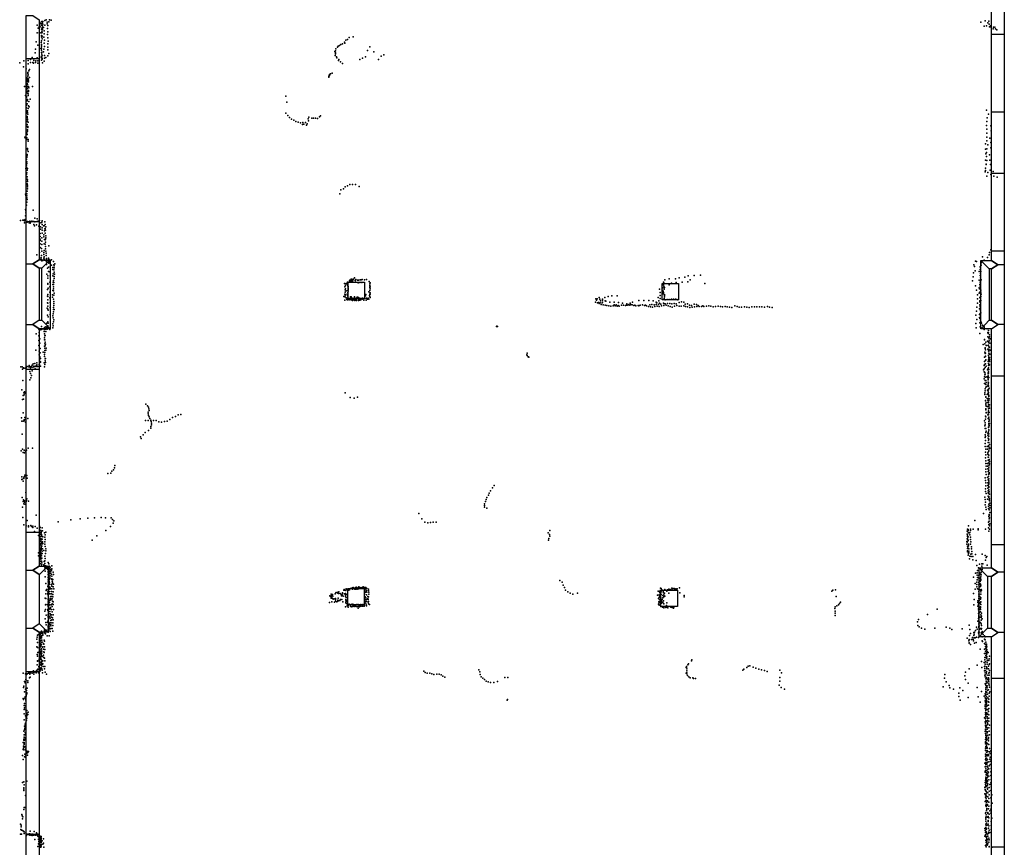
# Model space of a CAD drawing. Extents: x 11924 to 25786, y -28778 to 15966.
# Tile 4 of 9: x 11928 to 25786, y -18601 to -6946. Entities that reach past the tile are written whole.
import ezdxf

# ---------------------------------------------------------------- set-up
doc = ezdxf.new("R2010")
doc.units = 0
for name, color, linetype in [('P', 9, 'continuous'), ('ROOMS', 1, 'continuous'), ('WALLS', 3, 'continuous'), ('WINDOWS', 6, 'continuous')]:
    doc.layers.add(name, color=color, linetype=linetype)

msp = doc.modelspace()

# ---------------------------------------------------------------- linework, layer by layer
at = {"layer": 'P'}
for p in [(12176, -7024), (12186, -7067), (12202, -7048), (12211, -6982), (12215, -7048), (12225, -6998), (12231, -7023), (12233, -6999), (12238, -6972), (12245, -7002), (12245, -7057), (12246, -6998), (12249, -6973), (12249, -6980), (12251, -7033), (12253, -6971), (12256, -7011), (12264, -7054), (12281, -7023), (12284, -6957), (12302, -6947), (12316, -6980), (12317, -7004), (12322, -7028), (12339, -6976), (12347, -6946), (12369, -6953), (25454, -6981), (25504, -7035), (25518, -6960), (25535, -7031), (25553, -6990), (25569, -6966), (25574, -7007), (25579, -7047), (25588, -7048), (25591, -7031), (25635, -7051), (25651, -7051), (12176, -7132), (12204, -7129), (12225, -7129), (12234, -7167), (12236, -7078), (12237, -7186), (12238, -7191), (12239, -7133), (12240, -7108), (12243, -7179), (12245, -7122), (12246, -7071), (12248, -7084), (12269, -7190), (12271, -7102), (12272, -7147), (12318, -7069), (12318, -7156), (12323, -7116), (12324, -7203), (16565, -7196), (16622, -7188), (25628, -7074), (25664, -7075), (25680, -7090), (12158, -7256), (12184, -7306), (12230, -7265), (12233, -7305), (12234, -7242), (12234, -7327), (12236, -7245), (12237, -7294), (12244, -7218), (12271, -7275), (12275, -7235), (12276, -7322), (12323, -7287), (12325, -7331), (12330, -7250), (16402, -7332), (16411, -7319), (16430, -7308), (16446, -7296), (16469, -7285), (16499, -7261), (16502, -7275), (16520, -7235), (16541, -7223), (16856, -7327), (12103, -7479), (12146, -7412), (12150, -7359), (12172, -7482), (12224, -7353), (12232, -7474), (12235, -7459), (12236, -7376), (12237, -7352), (12237, -7410), (12240, -7432), (12241, -7402), (12244, -7454), (12262, -7398), (12269, -7359), (12279, -7450), (12296, -7479), (12323, -7372), (12323, -7455), (12338, -7423), (16365, -7396), (16367, -7452), (16372, -7383), (16374, -7411), (16374, -7426), (16378, -7356), (16385, -7469), (16795, -7470), (16821, -7378), (16914, -7398), (17015, -7461), (17055, -7440), (11928, -7552), (11980, -7608), (11986, -7527), (12046, -7520), (12046, -7570), (12078, -7551), (12081, -7508), (12114, -7550), (12122, -7557), (12127, -7495), (12127, -7521), (12150, -7547), (12156, -7526), (12182, -7526), (12185, -7556), (12199, -7497), (12235, -7516), (12236, -7484), (12243, -7503), (12245, -7486), (12247, -7554), (12271, -7528), (12275, -7490), (16390, -7485), (16415, -7519), (16419, -7505), (16444, -7540), (16473, -7561), (16714, -7507), (16754, -7487), (16979, -7507), (12021, -7636), (12041, -7706), (12041, -7740), (12044, -7689), (12049, -7723), (12055, -7665), (12067, -7649), (16278, -7742), (16279, -7757), (16288, -7716), (16288, -7730), (16304, -7707), (16327, -7700), (11997, -7885), (12025, -7865), (12026, -7767), (12028, -7881), (12031, -7842), (12034, -7786), (12035, -7812), (12035, -7893), (12036, -7768), (12040, -7861), (12048, -7781), (12050, -7798), (12051, -7885), (12054, -7821), (12065, -7761), (12108, -7889), (12011, -8012), (12025, -8030), (12029, -7976), (12030, -7926), (12031, -7916), (12033, -7952), (12036, -7979), (12046, -8015), (12049, -7991), (12051, -7941), (12053, -7959), (12058, -7906), (15676, -8021), (12023, -8152), (12026, -8039), (12030, -8132), (12031, -8068), (12031, -8091), (12035, -8130), (12039, -8069), (12052, -8159), (12055, -8099), (12059, -8173), (12077, -8067), (15686, -8107), (12018, -8218), (12018, -8266), (12024, -8247), (12025, -8186), (12034, -8311), (12040, -8230), (12040, -8254), (12043, -8276), (12048, -8197), (15676, -8262), (15701, -8296), (16148, -8313), (16163, -8302), (25535, -8219), (25564, -8276), (12031, -8422), (12032, -8448), (12033, -8324), (12033, -8378), (12037, -8347), (12038, -8358), (12041, -8451), (12045, -8391), (15726, -8325), (15754, -8349), (15785, -8359), (15813, -8381), (15845, -8390), (15878, -8397), (15906, -8424), (15914, -8394), (15925, -8416), (15950, -8392), (15963, -8430), (15976, -8414), (15990, -8341), (15992, -8372), (15993, -8369), (15998, -8319), (16038, -8335), (16064, -8334), (16091, -8335), (16118, -8339), (25533, -8434), (25540, -8381), (25544, -8328), (25595, -8439), (12029, -8540), (12035, -8564), (12037, -8515), (12040, -8497), (12041, -8466), (25541, -8489), (25541, -8544), (25602, -8511), (12001, -8602), (12007, -8611), (12027, -8631), (12030, -8612), (12048, -8658), (12049, -8634), (25521, -8695), (25539, -8599), (25541, -8654), (25552, -8710), (25584, -8613), (25595, -8676), (12031, -8846), (12031, -8864), (12037, -8762), (12037, -8780), (12046, -8804), (25521, -8770), (25528, -8837), (25537, -8818), (25541, -8764), (25579, -8848), (25597, -8752), (12025, -8913), (12026, -8993), (12028, -8969), (12029, -8886), (12030, -8946), (25519, -8924), (25530, -8986), (25532, -8982), (25536, -8872), (25538, -8928), (25581, -8923), (25590, -8987), (12013, -9041), (12022, -9021), (12026, -9127), (12027, -9102), (12035, -9067), (12037, -9040), (25516, -9089), (25520, -9035), (25520, -9071), (25554, -9100), (25587, -9064), (25595, -9126), (25628, -9085), (12031, -9190), (12032, -9161), (12033, -9259), (12037, -9227), (12038, -9275), (12039, -9199), (16574, -9267), (16613, -9266), (16656, -9269), (25538, -9148), (25637, -9148), (25686, -9163), (12010, -9401), (12014, -9423), (12028, -9400), (12034, -9361), (12038, -9329), (12040, -9298), (16432, -9397), (16448, -9343), (16483, -9330), (16509, -9300), (16541, -9285), (16708, -9294), (12023, -9558), (12029, -9427), (12029, -9456), (12029, -9514), (12033, -9477), (12008, -9621), (12015, -9637), (12016, -9668), (12118, -9630), (11938, -9773), (11971, -9767), (11985, -9771), (11996, -9780), (11998, -9807), (12004, -9762), (12012, -9708), (12013, -9778), (12015, -9807), (12033, -9797), (12039, -9789), (12060, -9806), (12069, -9785), (12074, -9810), (12078, -9797), (12100, -9784), (12112, -9789), (12128, -9789), (12129, -9830), (12141, -9741), (12141, -9791), (12165, -9835), (12173, -9787), (12175, -9752), (12187, -9784), (12201, -9788), (12207, -9775), (12224, -9805), (12241, -9799), (12243, -9779), (12245, -9828), (12281, -9793), (12288, -9828), (12138, -9850), (12199, -9856), (12217, -9958), (12219, -9863), (12222, -9898), (12242, -9877), (12245, -9912), (12246, -9953), (12261, -9847), (12266, -9975), (12272, -9848), (12276, -9919), (12284, -9890), (12285, -9885), (12285, -9953), (12290, -9908), (12296, -9862), (12214, -10056), (12216, -10102), (12217, -10001), (12217, -10035), (12238, -10020), (12239, -10065), (12239, -10112), (12268, -10006), (12272, -10101), (12276, -10040), (12286, -10109), (12287, -10047), (12290, -10079), (12291, -10039), (12294, -10018), (12298, -9988), (12209, -10224), (12216, -10153), (12237, -10167), (12241, -10205), (12266, -10254), (12267, -10224), (12274, -10195), (12291, -10142), (12292, -10173), (12295, -10204), (12299, -10235), (12336, -10131), (25578, -10225), (25597, -10189), (12167, -10259), (12205, -10289), (12213, -10319), (12228, -10325), (12230, -10298), (12237, -10266), (12239, -10341), (12256, -10337), (12268, -10303), (12271, -10287), (12274, -10318), (12275, -10331), (12298, -10336), (12299, -10266), (12303, -10355), (12304, -10310), (12308, -10333), (12323, -10336), (12332, -10364), (12333, -10304), (12337, -10377), (12340, -10318), (12343, -10354), (12377, -10328), (12402, -10350), (12421, -10384), (25378, -10348), (25392, -10351), (25461, -10372), (25479, -10286), (25502, -10333), (25503, -10338), (25548, -10293), (25571, -10256), (12304, -10394), (12312, -10531), (12321, -10446), (12332, -10430), (12332, -10494), (12354, -10499), (12357, -10425), (12375, -10401), (12394, -10465), (12395, -10436), (12397, -10525), (12408, -10471), (12409, -10397), (12411, -10503), (12412, -10412), (12412, -10442), (25353, -10512), (25358, -10399), (25368, -10424), (25374, -10483), (25433, -10492), (25446, -10425), (25448, -10464), (25449, -10434), (25452, -10522), (25453, -10492), (25458, -10403), (12322, -10552), (12323, -10669), (12324, -10662), (12326, -10588), (12352, -10644), (12358, -10552), (12395, -10555), (12397, -10644), (12406, -10619), (12408, -10649), (12411, -10591), (12413, -10561), (12416, -10532), (16501, -10659), (16521, -10660), (16542, -10652), (16543, -10642), (16563, -10642), (16568, -10624), (16574, -10613), (16590, -10640), (16593, -10617), (16595, -10602), (16603, -10598), (16614, -10634), (16618, -10613), (16625, -10602), (16642, -10582), (16651, -10617), (16652, -10643), (16659, -10607), (16681, -10616), (16690, -10651), (16695, -10615), (16714, -10645), (16719, -10608), (16736, -10610), (16745, -10647), (16749, -10607), (16780, -10608), (16810, -10605), (16846, -10635), (16858, -10665), (16859, -10653), (20989, -10642), (20994, -10651), (21006, -10608), (21069, -10596), (21100, -10656), (21159, -10597), (21168, -10647), (21211, -10580), (21251, -10644), (21290, -10574), (21332, -10638), (21334, -10552), (21363, -10610), (21420, -10549), (21509, -10545), (21569, -10661), (25336, -10622), (25349, -10568), (25433, -10616), (25445, -10549), (25445, -10670), (25447, -10641), (25450, -10552), (25451, -10581), (25460, -10609), (12321, -10748), (12327, -10727), (12354, -10709), (12354, -10784), (12393, -10673), (12395, -10762), (12402, -10677), (12404, -10708), (12404, -10736), (12404, -10766), (12414, -10797), (16505, -10709), (16509, -10781), (16510, -10749), (16513, -10688), (16513, -10735), (16514, -10686), (16524, -10764), (16539, -10671), (16544, -10759), (16545, -10696), (16547, -10786), (16548, -10681), (16549, -10703), (16549, -10752), (16550, -10736), (16551, -10771), (16552, -10720), (16842, -10779), (16857, -10687), (16857, -10710), (16857, -10718), (16858, -10758), (16859, -10707), (16862, -10736), (16862, -10793), (20933, -10743), (20942, -10790), (20973, -10679), (20974, -10761), (20980, -10671), (20980, -10721), (20984, -10782), (20986, -10771), (20986, -10809), (20990, -10790), (20991, -10676), (20992, -10699), (20999, -10741), (21001, -10717), (21067, -10682), (25381, -10694), (25395, -10757), (25431, -10799), (25434, -10724), (25437, -10737), (25440, -10784), (25442, -10674), (25446, -10699), (25448, -10728), (25454, -10757), (25457, -10785), (12318, -10839), (12319, -10933), (12323, -10846), (12324, -10814), (12324, -10939), (12325, -10891), (12352, -10864), (12355, -10931), (12391, -10820), (12392, -10852), (12402, -10883), (12407, -10913), (12408, -10942), (12410, -10825), (16488, -10844), (16503, -10810), (16503, -10898), (16506, -10849), (16507, -10814), (16508, -10836), (16521, -10861), (16531, -10888), (16534, -10866), (16538, -10810), (16538, -10815), (16540, -10891), (16542, -10829), (16545, -10838), (16545, -10870), (16556, -10880), (16564, -10892), (16572, -10874), (16573, -10885), (16584, -10847), (16591, -10847), (16593, -10891), (16595, -10878), (16606, -10890), (16607, -10867), (16609, -10888), (16614, -10901), (16626, -10890), (16634, -10883), (16636, -10868), (16636, -10892), (16639, -10850), (16641, -10883), (16644, -10873), (16644, -10900), (16650, -10887), (16658, -10893), (16665, -10868), (16669, -10895), (16669, -10899), (16673, -10882), (16675, -10873), (16680, -10854), (16687, -10855), (16698, -10899), (16699, -10892), (16701, -10861), (16702, -10885), (16703, -10876), (16716, -10895), (16717, -10878), (16729, -10889), (16739, -10875), (16741, -10877), (16755, -10866), (16757, -10881), (16758, -10873), (16771, -10895), (16783, -10870), (16785, -10871), (16795, -10837), (16799, -10818), (16803, -10898), (16807, -10869), (16824, -10884), (16831, -10869), (16843, -10883), (16850, -10832), (16855, -10846), (16856, -10813), (16859, -10811), (16862, -10860), (20032, -10922), (20036, -10876), (20046, -10896), (20057, -10877), (20058, -10932), (20076, -10930), (20085, -10858), (20085, -10944), (20091, -10880), (20097, -10935), (20101, -10907), (20126, -10933), (20131, -10922), (20132, -10881), (20132, -10895), (20165, -10857), (20169, -10904), (20178, -10911), (20209, -10843), (20232, -10924), (20264, -10833), (20295, -10924), (20337, -10834), (20357, -10928), (20414, -10939), (20473, -10946), (20518, -10938), (20554, -10922), (20644, -10901), (20713, -10899), (20781, -10900), (20842, -10905), (20886, -10924), (20894, -10934), (20916, -10858), (20922, -10906), (20934, -10938), (20941, -10873), (20943, -10831), (20988, -10937), (20995, -10945), (21000, -10873), (21002, -10818), (21003, -10850), (21004, -10828), (21012, -10890), (21014, -10947), (21042, -10887), (21046, -10945), (21071, -10886), (21077, -10945), (21100, -10884), (21130, -10883), (21141, -10943), (21157, -10884), (21177, -10886), (21192, -10892), (21208, -10930), (21244, -10919), (21274, -10924), (25408, -10879), (25409, -10937), (25410, -10820), (25439, -10918), (25440, -10903), (25441, -10857), (25451, -10847), (25451, -10873), (25451, -10931), (25454, -10902), (25457, -10843), (25459, -10813), (12317, -11010), (12323, -10980), (12323, -11023), (12330, -11037), (12358, -11001), (12402, -11058), (12405, -11000), (12406, -11029), (12407, -10971), (12412, -11028), (20112, -10955), (20138, -10960), (20166, -10967), (20193, -10971), (20221, -10976), (20250, -10980), (20279, -10976), (20293, -10962), (20308, -10974), (20322, -10963), (20337, -10980), (20349, -10970), (20365, -10980), (20398, -10966), (20427, -10966), (20454, -10973), (20468, -10965), (20485, -10967), (20499, -10957), (20516, -10964), (20528, -10958), (20546, -10961), (20571, -10973), (20586, -10966), (20601, -10974), (20631, -10973), (20643, -10975), (20663, -10965), (20693, -10963), (20721, -10971), (20735, -10965), (20750, -10977), (20777, -10983), (20796, -10963), (20805, -10990), (20827, -10959), (20835, -10993), (20858, -10960), (20868, -10984), (20888, -10957), (20899, -10980), (20920, -10955), (20929, -10983), (20951, -10954), (20962, -10974), (20994, -10971), (21027, -10966), (21054, -10976), (21082, -10984), (21106, -10949), (21109, -10993), (21144, -10982), (21169, -10949), (21179, -10973), (21208, -10979), (21239, -10980), (21273, -10974), (21294, -10953), (21299, -10987), (21328, -10948), (21329, -10991), (21353, -10965), (21359, -10997), (21383, -10970), (21391, -10995), (21422, -10952), (21427, -10988), (21453, -10959), (21460, -10984), (21479, -10971), (21492, -10984), (21524, -10984), (21543, -10976), (21556, -10986), (21592, -10980), (21627, -10976), (21656, -10981), (21687, -10989), (21722, -10983), (21757, -10979), (21789, -10984), (21819, -10990), (21856, -10983), (21886, -10992), (21917, -10995), (21951, -10997), (21995, -10978), (22025, -10986), (22056, -10994), (22089, -10995), (22128, -10988), (22160, -10994), (22193, -11000), (22232, -10992), (22268, -10991), (22304, -10989), (22339, -10991), (22374, -10992), (22410, -10994), (22451, -10985), (22483, -10995), (22517, -10998), (25396, -11051), (25401, -10994), (25438, -11020), (25440, -10962), (25444, -11082), (25445, -10960), (25446, -10989), (25448, -10974), (25449, -11034), (25449, -11047), (25451, -11017), (25455, -11075), (12308, -11221), (12320, -11108), (12324, -11201), (12329, -11132), (12331, -11218), (12356, -11096), (12395, -11115), (12398, -11087), (12399, -11145), (12404, -11200), (12406, -11203), (12409, -11174), (25387, -11108), (25397, -11170), (25435, -11099), (25435, -11138), (25441, -11156), (25441, -11216), (25448, -11104), (25449, -11133), (25450, -11161), (25452, -11189), (25459, -11207), (25466, -11218), (12196, -11302), (12204, -11349), (12211, -11313), (12215, -11313), (12233, -11307), (12236, -11266), (12251, -11298), (12272, -11310), (12273, -11305), (12274, -11339), (12277, -11310), (12279, -11280), (12294, -11270), (12294, -11306), (12298, -11336), (12306, -11287), (12313, -11303), (12321, -11269), (12323, -11255), (12329, -11285), (12350, -11311), (12395, -11231), (12395, -11286), (12398, -11258), (18640, -11266), (18643, -11262), (18650, -11268), (18652, -11266), (25386, -11226), (25390, -11287), (25447, -11272), (25479, -11246), (25500, -11272), (25501, -11283), (25504, -11311), (25543, -11298), (25556, -11352), (25562, -11325), (25565, -11354), (12162, -11371), (12196, -11400), (12196, -11466), (12210, -11501), (12211, -11439), (12277, -11368), (12278, -11456), (12279, -11427), (12283, -11398), (12283, -11453), (12285, -11486), (12286, -11394), (25443, -11367), (25506, -11455), (25508, -11452), (25528, -11487), (25547, -11472), (25554, -11411), (25558, -11364), (25564, -11488), (25568, -11428), (25570, -11499), (25572, -11441), (25572, -11470), (25576, -11382), (25576, -11411), (25593, -11442), (12155, -11602), (12198, -11532), (12203, -11612), (12215, -11578), (12215, -11639), (12260, -11628), (12279, -11544), (12281, -11632), (12282, -11603), (12283, -11512), (12283, -11574), (12288, -11541), (12290, -11516), (12298, -11600), (12300, -11571), (19072, -11640), (25487, -11518), (25510, -11513), (25513, -11627), (25516, -11577), (25518, -11567), (25520, -11596), (25521, -11640), (25530, -11536), (25541, -11533), (25554, -11588), (25562, -11610), (25564, -11529), (25567, -11615), (25568, -11551), (25570, -11586), (25572, -11557), (25578, -11557), (25583, -11502), (25587, -11600), (12171, -11777), (12203, -11667), (12208, -11743), (12213, -11693), (12219, -11769), (12221, -11716), (12223, -11766), (12271, -11779), (12278, -11690), (12279, -11661), (12287, -11720), (12287, -11748), (12290, -11716), (12290, -11774), (19067, -11664), (19068, -11673), (19083, -11694), (19085, -11695), (19090, -11695), (19093, -11697), (25507, -11758), (25509, -11697), (25515, -11649), (25519, -11684), (25520, -11744), (25523, -11691), (25528, -11738), (25558, -11761), (25563, -11672), (25563, -11735), (25565, -11673), (25567, -11642), (25568, -11644), (25568, -11699), (25570, -11714), (25573, -11728), (25575, -11702), (25576, -11731), (25576, -11760), (25577, -11757), (25582, -11655), (11942, -11836), (11961, -11835), (11969, -11869), (11982, -11847), (11987, -11855), (12005, -11852), (12017, -11849), (12020, -11841), (12021, -11825), (12031, -11832), (12056, -11835), (12062, -11818), (12068, -11836), (12070, -11899), (12075, -11835), (12079, -11849), (12080, -11869), (12089, -11838), (12091, -11831), (12102, -11893), (12103, -11809), (12113, -11838), (12117, -11792), (12129, -11827), (12129, -11832), (12129, -11836), (12142, -11786), (12146, -11828), (12147, -11863), (12161, -11822), (12167, -11832), (12171, -11808), (12179, -11828), (12185, -11832), (12201, -11826), (12204, -11800), (12207, -11796), (12220, -11827), (12278, -11833), (12284, -11803), (25494, -11877), (25501, -11818), (25501, -11904), (25502, -11862), (25507, -11803), (25513, -11916), (25514, -11846), (25519, -11794), (25532, -11827), (25550, -11879), (25558, -11857), (25560, -11870), (25563, -11847), (25563, -11875), (25564, -11904), (25565, -11788), (25565, -11817), (25566, -11814), (25566, -11872), (25567, -11798), (25578, -11805), (11973, -12027), (12072, -12019), (12082, -11928), (12084, -11988), (12093, -11958), (25504, -12006), (25508, -11975), (25513, -11947), (25515, -12029), (25516, -11940), (25522, -11982), (25526, -12027), (25527, -12026), (25538, -11975), (25552, -11991), (25557, -11962), (25557, -12049), (25558, -11918), (25558, -11966), (25559, -11933), (25559, -12014), (25560, -11934), (25560, -12020), (25563, -11922), (25563, -11990), (25567, -11987), (11957, -12159), (11998, -12189), (25506, -12070), (25515, -12144), (25516, -12175), (25520, -12078), (25524, -12123), (25527, -12084), (25531, -12057), (25538, -12113), (25551, -12165), (25556, -12102), (25558, -12188), (25559, -12078), (25560, -12165), (25562, -12058), (25562, -12151), (25562, -12159), (25562, -12194), (25565, -12104), (25565, -12107), (25571, -12137), (11969, -12295), (11978, -12237), (11983, -12288), (11984, -12200), (11992, -12231), (11999, -12205), (16507, -12199), (16580, -12267), (16635, -12277), (16681, -12264), (25510, -12224), (25513, -12201), (25519, -12309), (25520, -12313), (25524, -12260), (25527, -12255), (25546, -12224), (25546, -12281), (25553, -12217), (25554, -12302), (25557, -12332), (25561, -12199), (25561, -12223), (25564, -12281), (25566, -12253), (25566, -12310), (25568, -12240), (25571, -12284), (13701, -12362), (13728, -12382), (13739, -12404), (13745, -12426), (13751, -12448), (25524, -12368), (25526, -12424), (25526, -12438), (25528, -12347), (25532, -12389), (25543, -12338), (25546, -12394), (25560, -12397), (25561, -12369), (25561, -12455), (25564, -12427), (25564, -12469), (25565, -12334), (25565, -12340), (25568, -12391), (25575, -12371), (25577, -12415), (11953, -12551), (11960, -12600), (11977, -12599), (11979, -12481), (11992, -12583), (11992, -12597), (12000, -12546), (12004, -12576), (12041, -12564), (12043, -12561), (13697, -12592), (13735, -12589), (13736, -12473), (13736, -12497), (13740, -12519), (13749, -12541), (13760, -12563), (13773, -12592), (13775, -12584), (13779, -12606), (13812, -12592), (13850, -12589), (13964, -12605), (14002, -12600), (14041, -12577), (14080, -12546), (14119, -12534), (14158, -12511), (14198, -12505), (25509, -12597), (25519, -12531), (25523, -12572), (25525, -12537), (25529, -12481), (25532, -12479), (25553, -12513), (25557, -12484), (25557, -12562), (25562, -12513), (25563, -12565), (25565, -12507), (25568, -12603), (25570, -12544), (25571, -12478), (25572, -12574), (25572, -12595), (12012, -12614), (13741, -12729), (13772, -12677), (13773, -12700), (13783, -12653), (13785, -12629), (13887, -12611), (13926, -12613), (25513, -12665), (25514, -12621), (25516, -12705), (25518, -12650), (25524, -12704), (25530, -12740), (25561, -12690), (25563, -12749), (25565, -12686), (25566, -12632), (25566, -12681), (25566, -12728), (25567, -12652), (25567, -12720), (25572, -12662), (25576, -12635), (11962, -12783), (13629, -12820), (13640, -12843), (13667, -12790), (13693, -12761), (25514, -12792), (25517, -12832), (25520, -12872), (25521, -12816), (25524, -12760), (25553, -12768), (25556, -12798), (25559, -12838), (25562, -12809), (25563, -12868), (25564, -12774), (25568, -12855), (25569, -12779), (25570, -12811), (11949, -13018), (11967, -12992), (11993, -13007), (12010, -13020), (12014, -13017), (12022, -13006), (12046, -12980), (12106, -12981), (25518, -12916), (25518, -12956), (25524, -12995), (25543, -12955), (25547, -12994), (25559, -12902), (25562, -13025), (25563, -12946), (25566, -13018), (25570, -12899), (25570, -12959), (25572, -12988), (25575, -12929), (25580, -12980), (11976, -13039), (11995, -13046), (25521, -13118), (25522, -13036), (25524, -13157), (25527, -13074), (25553, -13064), (25554, -13045), (25559, -13068), (25560, -13107), (25560, -13150), (25565, -13107), (25568, -13078), (25569, -13156), (25571, -13138), (13249, -13285), (13260, -13256), (13267, -13224), (25525, -13196), (25526, -13275), (25531, -13232), (25551, -13194), (25551, -13234), (25556, -13271), (25566, -13185), (25567, -13288), (25568, -13228), (25569, -13259), (25573, -13217), (25575, -13200), (25576, -13169), (11956, -13423), (11960, -13383), (11965, -13417), (11985, -13389), (11988, -13408), (11998, -13386), (12000, -13360), (12029, -13365), (12035, -13401), (13167, -13338), (13209, -13331), (13225, -13305), (25516, -13399), (25520, -13435), (25525, -13315), (25531, -13351), (25549, -13394), (25557, -13310), (25557, -13428), (25561, -13348), (25561, -13379), (25566, -13411), (25566, -13441), (25568, -13351), (25573, -13321), (25573, -13338), (11978, -13444), (18553, -13579), (18583, -13541), (18605, -13506), (25520, -13551), (25526, -13509), (25527, -13470), (25553, -13470), (25554, -13508), (25555, -13545), (25558, -13501), (25561, -13579), (25566, -13520), (25568, -13473), (25568, -13489), (25568, -13535), (25569, -13566), (25570, -13459), (11964, -13676), (11983, -13707), (12013, -13604), (12023, -13719), (12027, -13694), (18492, -13705), (18502, -13676), (18528, -13640), (18535, -13612), (25510, -13669), (25517, -13704), (25520, -13588), (25532, -13620), (25548, -13700), (25559, -13582), (25560, -13611), (25560, -13657), (25562, -13617), (25569, -13659), (25569, -13675), (25571, -13597), (25574, -13708), (25575, -13692), (25578, -13630), (11969, -13813), (11979, -13732), (11988, -13765), (11996, -13742), (11997, -13721), (12002, -13767), (12021, -13733), (12050, -13728), (18468, -13763), (18468, -13813), (18470, -13787), (18482, -13733), (18504, -13824), (25518, -13777), (25519, -13740), (25525, -13810), (25529, -13846), (25562, -13798), (25564, -13830), (25567, -13768), (25573, -13849), (25576, -13724), (25580, -13756), (25582, -13820), (25584, -13789), (11974, -13957), (12162, -13922), (12649, -13989), (12779, -13973), (12888, -13965), (12983, -13960), (13075, -13956), (13135, -13963), (13214, -13963), (13236, -13983), (17546, -13902), (17588, -13974), (25493, -13901), (25570, -13944), (25573, -13913), (25573, -13928), (25573, -13976), (25576, -13961), (25580, -13884), (11988, -14062), (12018, -14073), (12034, -13998), (12051, -14074), (12051, -14087), (12083, -14071), (12094, -14081), (12114, -14080), (12114, -14096), (12146, -14084), (12175, -14109), (12205, -14077), (12208, -14121), (12212, -14093), (12217, -14095), (12242, -14104), (12469, -14018), (13207, -14082), (13244, -14037), (13252, -14005), (17631, -14021), (17670, -14031), (17709, -14027), (17749, -14023), (17788, -14020), (25266, -14120), (25277, -14124), (25284, -14076), (25311, -14122), (25348, -14122), (25372, -13997), (25416, -14114), (25420, -14129), (25521, -14120), (25563, -14020), (25564, -14103), (25567, -14054), (25573, -14008), (25577, -14122), (25579, -14076), (25582, -14045), (12136, -14152), (12193, -14209), (12206, -14221), (12207, -14237), (12210, -14189), (12214, -14168), (12218, -14226), (12222, -14263), (12226, -14139), (12227, -14253), (12228, -14161), (12230, -14218), (12232, -14159), (12232, -14172), (12232, -14197), (12234, -14210), (12234, -14270), (12235, -14198), (12246, -14225), (12246, -14260), (12251, -14146), (12254, -14228), (12275, -14171), (12283, -14234), (12285, -14200), (12287, -14265), (12297, -14162), (13016, -14217), (13140, -14138), (19366, -14172), (19376, -14251), (19385, -14195), (19390, -14138), (19391, -14220), (25263, -14151), (25263, -14259), (25265, -14189), (25266, -14203), (25267, -14223), (25267, -14255), (25269, -14153), (25270, -14201), (25272, -14232), (25274, -14266), (25277, -14228), (25278, -14140), (25281, -14173), (25298, -14174), (25300, -14199), (25301, -14167), (25309, -14140), (25310, -14234), (25312, -14268), (25567, -14151), (12209, -14390), (12210, -14276), (12210, -14361), (12213, -14326), (12214, -14328), (12214, -14338), (12219, -14296), (12224, -14340), (12225, -14402), (12228, -14298), (12230, -14378), (12230, -14389), (12232, -14326), (12233, -14315), (12233, -14402), (12240, -14361), (12247, -14329), (12250, -14297), (12250, -14399), (12255, -14321), (12280, -14301), (12282, -14333), (12286, -14365), (12294, -14396), (12947, -14277), (19372, -14278), (25258, -14330), (25260, -14295), (25265, -14306), (25266, -14393), (25268, -14294), (25268, -14359), (25272, -14385), (25275, -14281), (25276, -14362), (25280, -14331), (25282, -14333), (25282, -14357), (25286, -14398), (25312, -14332), (25313, -14300), (25322, -14400), (25323, -14368), (12192, -14453), (12193, -14496), (12206, -14441), (12210, -14515), (12211, -14498), (12214, -14536), (12215, -14417), (12218, -14434), (12218, -14468), (12220, -14503), (12221, -14522), (12225, -14467), (12225, -14476), (12226, -14416), (12226, -14448), (12226, -14496), (12227, -14545), (12231, -14462), (12236, -14495), (12240, -14530), (12244, -14465), (12246, -14432), (12266, -14421), (12283, -14500), (12285, -14534), (12289, -14464), (12297, -14427), (25266, -14439), (25268, -14426), (25275, -14489), (25283, -14462), (25285, -14452), (25288, -14431), (25294, -14539), (25299, -14501), (25314, -14473), (25317, -14506), (25327, -14435), (25329, -14469), (25345, -14508), (25379, -14479), (25476, -14472), (25516, -14490), (25529, -14518), (25539, -14507), (12205, -14610), (12220, -14571), (12220, -14605), (12235, -14571), (12237, -14624), (12238, -14612), (12241, -14587), (12270, -14624), (12270, -14634), (12272, -14578), (12280, -14664), (12282, -14569), (12283, -14637), (12284, -14602), (12293, -14639), (12294, -14666), (12300, -14677), (12303, -14641), (12310, -14642), (12321, -14675), (12324, -14689), (12327, -14588), (12336, -14608), (12336, -14647), (12341, -14682), (12344, -14640), (12348, -14675), (12357, -14657), (12366, -14688), (12381, -14639), (12381, -14680), (25343, -14553), (25390, -14561), (25398, -14633), (25421, -14663), (25437, -14614), (25468, -14611), (25468, -14641), (25472, -14663), (25474, -14689), (25483, -14608), (25520, -14556), (25543, -14628), (12286, -14713), (12288, -14793), (12327, -14802), (12328, -14715), (12328, -14727), (12330, -14758), (12332, -14749), (12332, -14782), (12336, -14816), (12339, -14730), (12340, -14746), (12340, -14761), (12341, -14706), (12341, -14784), (12350, -14807), (12350, -14814), (12351, -14807), (12357, -14717), (12358, -14776), (12359, -14744), (12363, -14713), (12365, -14722), (12375, -14753), (12377, -14825), (12378, -14698), (12381, -14819), (12382, -14783), (12398, -14725), (12404, -14757), (25352, -14799), (25382, -14742), (25404, -14736), (25404, -14768), (25407, -14800), (25409, -14701), (25423, -14808), (25428, -14773), (25435, -14738), (25443, -14766), (25445, -14813), (25447, -14740), (25447, -14763), (25453, -14692), (25453, -14792), (25454, -14825), (25455, -14737), (25458, -14726), (25462, -14762), (25463, -14694), (12297, -14884), (12323, -14926), (12327, -14863), (12330, -14835), (12330, -14909), (12332, -14881), (12333, -14932), (12334, -14847), (12336, -14945), (12336, -14960), (12340, -14928), (12343, -14832), (12344, -14860), (12344, -14868), (12345, -14836), (12346, -14902), (12348, -14878), (12352, -14936), (12362, -14954), (12375, -14899), (12379, -14925), (12381, -14959), (12385, -14852), (12388, -14886), (12392, -14865), (12395, -14829), (12401, -14931), (12404, -14895), (12407, -14962), (16524, -14961), (16532, -14966), (16553, -14964), (16571, -14962), (16586, -14958), (16609, -14945), (16614, -14965), (16621, -14940), (16626, -14950), (16643, -14966), (16646, -14951), (16651, -14945), (16662, -14939), (16663, -14966), (16674, -14943), (16685, -14950), (16685, -14965), (16694, -14958), (16700, -14935), (16705, -14948), (16712, -14958), (16717, -14940), (16727, -14949), (16746, -14943), (16760, -14939), (16762, -14932), (16778, -14941), (16789, -14943), (16789, -14964), (16798, -14940), (16808, -14956), (16815, -14956), (16835, -14966), (19532, -14844), (19562, -14867), (19576, -14908), (19594, -14943), (20945, -14950), (20955, -14958), (21107, -14952), (21119, -14957), (21137, -14955), (21163, -14963), (21183, -14961), (21215, -14949), (25374, -14888), (25374, -14965), (25399, -14933), (25400, -14900), (25401, -14867), (25403, -14834), (25409, -14962), (25426, -14872), (25429, -14904), (25431, -14839), (25434, -14837), (25435, -14934), (25440, -14900), (25446, -14856), (25446, -14890), (25450, -14893), (25452, -14929), (25453, -14840), (25457, -14910), (12285, -15093), (12295, -15033), (12298, -15099), (12301, -14985), (12303, -14969), (12322, -15036), (12325, -15028), (12326, -15005), (12327, -15059), (12328, -15004), (12328, -15102), (12329, -14982), (12330, -14976), (12332, -15010), (12332, -15029), (12332, -15072), (12332, -15080), (12347, -14997), (12349, -15030), (12354, -14968), (12360, -15098), (12364, -15033), (12365, -15067), (12375, -14998), (12378, -15031), (12379, -15068), (12386, -15101), (12393, -15076), (12396, -15039), (12398, -15002), (16294, -15059), (16302, -15071), (16311, -15094), (16314, -15038), (16314, -15070), (16315, -15083), (16316, -15057), (16324, -15094), (16332, -15041), (16334, -15064), (16349, -15102), (16368, -15032), (16373, -15098), (16376, -15019), (16383, -15013), (16403, -15013), (16406, -15022), (16408, -15007), (16409, -15091), (16416, -15029), (16421, -15005), (16438, -15027), (16451, -15040), (16459, -15059), (16466, -15053), (16469, -15032), (16473, -15017), (16482, -15062), (16491, -14981), (16493, -14970), (16500, -15030), (16502, -14978), (16513, -15050), (16515, -15026), (16515, -15070), (16518, -14985), (16521, -15084), (16527, -15043), (16554, -14980), (16572, -14973), (16656, -14968), (16781, -15043), (16790, -15072), (16791, -14994), (16792, -15015), (16801, -15089), (16805, -14991), (16808, -14985), (16809, -15045), (16812, -15010), (16826, -15069), (16828, -15095), (16837, -14983), (16839, -15073), (16842, -15006), (16844, -15034), (19610, -14981), (19642, -15002), (19677, -15021), (19713, -15037), (19779, -15024), (20906, -15052), (20912, -14992), (20918, -15097), (20928, -15045), (20929, -15082), (20929, -15084), (20932, -15060), (20933, -15001), (20934, -15049), (20939, -15016), (20940, -14984), (20943, -15078), (20946, -15050), (20952, -15086), (20955, -15004), (20956, -15043), (20966, -14973), (20978, -15088), (20980, -15057), (20985, -15004), (20989, -15017), (20991, -14984), (20992, -15046), (20994, -15073), (21001, -15021), (21009, -14971), (21009, -14980), (21009, -15064), (21036, -14992), (21046, -14977), (21061, -14969), (21063, -15024), (21065, -14967), (21083, -14971), (21092, -14979), (21105, -14974), (21144, -14972), (21169, -14978), (21218, -15017), (21278, -15057), (21278, -15073), (23356, -14994), (23373, -14978), (23408, -14973), (23417, -15069), (25354, -15028), (25425, -14970), (25426, -15034), (25427, -15097), (25429, -15000), (25429, -15065), (25431, -15037), (25435, -14969), (25436, -15100), (25443, -15067), (25452, -14978), (25454, -15035), (25456, -15086), (25457, -15002), (25462, -14969), (25463, -14978), (12291, -15188), (12295, -15180), (12321, -15184), (12327, -15165), (12327, -15209), (12329, -15157), (12331, -15110), (12331, -15135), (12332, -15170), (12333, -15135), (12334, -15231), (12337, -15183), (12337, -15235), (12338, -15201), (12340, -15106), (12346, -15155), (12351, -15188), (12354, -15126), (12360, -15223), (12368, -15114), (12369, -15188), (12384, -15210), (12386, -15172), (12391, -15134), (12398, -15146), (12400, -15180), (16287, -15152), (16321, -15144), (16338, -15105), (16359, -15151), (16372, -15111), (16373, -15133), (16392, -15146), (16402, -15134), (16407, -15121), (16417, -15129), (16433, -15124), (16434, -15124), (16441, -15110), (16463, -15109), (16477, -15145), (16514, -15215), (16516, -15154), (16519, -15132), (16519, -15157), (16520, -15113), (16525, -15139), (16527, -15125), (16528, -15166), (16539, -15199), (16540, -15161), (16543, -15177), (16551, -15221), (16553, -15196), (16557, -15189), (16564, -15177), (16582, -15204), (16583, -15207), (16590, -15211), (16595, -15180), (16603, -15215), (16606, -15208), (16609, -15175), (16619, -15206), (16628, -15180), (16635, -15192), (16637, -15211), (16644, -15207), (16658, -15187), (16664, -15209), (16671, -15182), (16672, -15212), (16685, -15210), (16692, -15182), (16694, -15234), (16702, -15186), (16707, -15207), (16709, -15214), (16719, -15206), (16724, -15207), (16727, -15180), (16742, -15203), (16756, -15206), (16759, -15181), (16778, -15204), (16782, -15197), (16787, -15163), (16791, -15110), (16791, -15149), (16792, -15133), (16805, -15177), (16807, -15111), (16810, -15138), (16811, -15199), (16833, -15113), (16834, -15151), (16838, -15139), (16838, -15171), (16851, -15183), (20921, -15178), (20923, -15144), (20924, -15181), (20928, -15159), (20929, -15140), (20930, -15139), (20930, -15192), (20935, -15111), (20936, -15113), (20938, -15147), (20940, -15114), (20945, -15187), (20946, -15105), (20950, -15210), (20952, -15105), (20956, -15121), (20961, -15135), (20963, -15162), (20966, -15143), (20971, -15109), (20977, -15219), (20979, -15153), (20990, -15130), (20995, -15173), (20996, -15229), (21005, -15210), (21020, -15223), (21021, -15214), (21032, -15195), (21037, -15159), (21038, -15217), (21052, -15229), (21083, -15211), (21090, -15221), (21109, -15222), (21129, -15231), (21135, -15217), (23399, -15239), (23407, -15213), (23429, -15199), (23450, -15185), (23466, -15166), (23481, -15147), (25356, -15184), (25361, -15110), (25413, -15154), (25414, -15206), (25415, -15129), (25422, -15181), (25422, -15194), (25423, -15233), (25429, -15161), (25430, -15223), (25434, -15127), (25439, -15164), (25439, -15229), (25450, -15105), (25450, -15154), (25450, -15213), (25452, -15228), (25455, -15144), (25455, -15180), (12283, -15276), (12292, -15250), (12301, -15331), (12325, -15253), (12326, -15260), (12326, -15266), (12327, -15332), (12329, -15260), (12330, -15322), (12330, -15349), (12330, -15360), (12335, -15286), (12338, -15313), (12341, -15357), (12344, -15249), (12350, -15281), (12353, -15345), (12355, -15376), (12356, -15315), (12359, -15244), (12364, -15325), (12375, -15326), (12376, -15251), (12378, -15361), (12383, -15284), (12391, -15368), (12400, -15327), (12405, -15250), (23403, -15335), (23406, -15306), (23407, -15275), (24703, -15323), (24839, -15248), (25422, -15258), (25423, -15310), (25424, -15381), (25425, -15285), (25428, -15318), (25428, -15337), (25428, -15349), (25428, -15363), (25432, -15298), (25432, -15362), (25433, -15253), (25434, -15284), (25448, -15358), (25450, -15287), (25451, -15250), (25456, -15326), (25458, -15365), (25463, -15306), (25467, -15345), (12287, -15384), (12294, -15435), (12299, -15469), (12321, -15429), (12327, -15508), (12329, -15482), (12330, -15408), (12330, -15493), (12331, -15413), (12332, -15386), (12332, -15461), (12333, -15383), (12334, -15417), (12334, -15436), (12334, -15479), (12336, -15509), (12341, -15449), (12345, -15496), (12351, -15466), (12359, -15438), (12365, -15409), (12366, -15480), (12366, -15518), (12368, -15470), (12369, -15401), (12370, -15441), (12382, -15397), (12386, -15520), (12394, -15441), (12396, -15476), (12401, -15399), (24564, -15424), (24567, -15478), (24580, -15391), (24588, -15498), (24621, -15516), (24806, -15517), (24966, -15500), (25020, -15514), (25289, -15474), (25395, -15500), (25413, -15415), (25421, -15414), (25425, -15467), (25427, -15390), (25427, -15504), (25428, -15443), (25429, -15491), (25430, -15495), (25430, -15519), (25433, -15426), (25434, -15473), (25438, -15431), (25438, -15441), (25449, -15519), (25451, -15434), (25459, -15402), (25459, -15453), (25464, -15479), (25465, -15518), (25473, -15385), (12172, -15644), (12178, -15612), (12195, -15606), (12201, -15598), (12210, -15625), (12210, -15630), (12210, -15648), (12214, -15602), (12220, -15585), (12226, -15593), (12229, -15588), (12236, -15651), (12237, -15559), (12237, -15621), (12237, -15637), (12243, -15578), (12253, -15615), (12254, -15595), (12275, -15553), (12277, -15578), (12279, -15540), (12284, -15579), (12287, -15589), (12291, -15596), (12296, -15552), (12302, -15543), (12315, -15624), (12320, -15567), (12327, -15553), (12328, -15534), (12330, -15571), (12331, -15560), (12335, -15524), (12337, -15545), (12343, -15621), (12355, -15563), (12357, -15524), (12393, -15555), (24665, -15531), (25049, -15535), (25191, -15525), (25263, -15656), (25297, -15617), (25299, -15533), (25309, -15591), (25339, -15646), (25341, -15649), (25355, -15577), (25358, -15619), (25362, -15598), (25364, -15649), (25365, -15570), (25374, -15650), (25381, -15546), (25395, -15640), (25403, -15529), (25422, -15580), (25424, -15646), (25425, -15566), (25425, -15597), (25433, -15533), (25433, -15570), (25433, -15623), (25459, -15581), (25460, -15528), (25474, -15637), (25475, -15561), (25480, -15578), (25486, -15605), (25508, -15621), (25518, -15638), (12167, -15672), (12171, -15778), (12178, -15718), (12179, -15786), (12204, -15797), (12207, -15670), (12209, -15699), (12209, -15773), (12212, -15704), (12213, -15727), (12213, -15785), (12214, -15750), (12221, -15664), (12221, -15694), (12221, -15725), (12226, -15757), (12227, -15771), (12234, -15743), (12240, -15713), (12241, -15683), (12242, -15710), (12249, -15784), (12256, -15776), (12265, -15732), (12270, -15741), (12274, -15686), (12276, -15776), (12279, -15697), (25286, -15692), (25289, -15722), (25291, -15725), (25292, -15675), (25292, -15679), (25312, -15746), (25322, -15673), (25347, -15676), (25351, -15694), (25364, -15725), (25391, -15717), (25476, -15695), (25480, -15703), (25505, -15730), (25506, -15670), (25518, -15677), (25518, -15740), (25522, -15775), (25525, -15714), (25530, -15785), (25537, -15742), (25537, -15756), (25539, -15780), (12176, -15885), (12177, -15910), (12184, -15856), (12202, -15846), (12206, -15803), (12207, -15821), (12208, -15897), (12210, -15867), (12210, -15933), (12212, -15873), (12216, -15926), (12220, -15846), (12220, -15919), (12226, -15818), (12227, -15923), (12229, -15863), (12229, -15879), (12231, -15833), (12232, -15894), (12235, -15804), (12238, -15907), (12239, -15837), (12239, -15866), (12248, -15913), (12261, -15893), (12264, -15812), (12268, -15850), (12268, -15930), (12273, -15857), (12277, -15936), (12280, -15814), (25444, -15813), (25508, -15809), (25509, -15871), (25513, -15930), (25519, -15807), (25523, -15837), (25524, -15867), (25524, -15898), (25527, -15928), (25533, -15809), (25534, -15862), (25536, -15832), (25536, -15885), (25539, -15814), (25540, -15912), (25540, -15936), (25541, -15875), (25541, -15914), (25546, -15844), (25557, -15857), (25577, -15909), (12172, -16032), (12177, -15977), (12180, -15980), (12198, -16055), (12202, -15979), (12202, -16048), (12203, -15953), (12203, -15966), (12203, -16073), (12206, -16027), (12206, -16040), (12211, -16001), (12211, -16020), (12221, -16028), (12222, -15938), (12227, -15954), (12227, -16073), (12228, -15999), (12231, -15984), (12232, -15951), (12235, -16044), (12238, -16027), (12239, -15988), (12241, -16017), (12242, -15968), (12249, -16022), (12255, -15977), (12255, -16018), (12260, -16057), (12280, -15974), (12281, -16054), (21309, -16071), (21313, -16056), (21332, -16033), (21341, -16015), (21385, -15977), (21390, -15960), (22163, -16067), (22180, -16052), (22206, -16047), (22250, -16065), (25406, -16038), (25465, -15983), (25470, -16071), (25502, -15997), (25508, -16056), (25510, -16052), (25511, -15962), (25516, -16021), (25519, -15990), (25519, -15990), (25534, -16058), (25535, -15938), (25541, -16073), (25543, -16020), (25544, -15995), (25546, -15966), (25547, -15967), (25564, -16048), (25569, -15970), (25571, -15946), (25573, -16028), (25575, -16015), (11979, -16148), (12008, -16160), (12025, -16166), (12031, -16156), (12054, -16150), (12064, -16129), (12068, -16151), (12073, -16161), (12077, -16204), (12079, -16146), (12104, -16147), (12115, -16127), (12122, -16115), (12125, -16162), (12126, -16140), (12147, -16131), (12162, -16144), (12165, -16109), (12166, -16126), (12179, -16103), (12185, -16091), (12191, -16142), (12200, -16121), (12201, -16098), (12206, -16125), (12207, -16104), (12208, -16114), (12212, -16100), (12216, -16117), (12223, -16092), (12232, -16075), (12238, -16089), (12244, -16107), (12248, -16146), (12276, -16088), (12286, -16133), (12305, -16161), (17614, -16120), (17636, -16138), (17665, -16147), (17699, -16149), (17729, -16157), (17758, -16166), (17797, -16162), (17832, -16165), (17862, -16173), (17884, -16192), (17910, -16205), (18389, -16101), (18403, -16131), (18409, -16169), (18422, -16200), (18754, -16209), (18797, -16209), (21310, -16150), (21316, -16160), (21318, -16106), (21319, -16079), (21319, -16133), (21329, -16180), (21346, -16198), (21401, -16213), (22105, -16107), (22121, -16090), (22290, -16078), (22332, -16094), (22370, -16103), (22410, -16113), (22450, -16124), (22626, -16105), (22626, -16208), (22649, -16143), (24950, -16167), (25230, -16185), (25239, -16135), (25293, -16086), (25509, -16117), (25510, -16082), (25513, -16177), (25516, -16142), (25517, -16111), (25518, -16201), (25524, -16170), (25534, -16148), (25535, -16208), (25537, -16125), (25539, -16087), (25552, -16178), (25561, -16088), (25562, -16213), (25567, -16148), (25574, -16137), (25574, -16178), (25576, -16112), (11983, -16351), (11985, -16332), (11997, -16266), (12003, -16286), (12013, -16240), (12018, -16245), (12044, -16257), (12044, -16280), (12064, -16216), (18445, -16221), (18468, -16240), (18492, -16259), (18520, -16273), (18555, -16280), (18599, -16279), (18652, -16268), (21366, -16215), (21409, -16224), (21438, -16225), (22616, -16317), (22625, -16261), (22646, -16351), (24923, -16340), (24946, -16218), (24969, -16269), (25010, -16321), (25238, -16238), (25275, -16291), (25404, -16350), (25516, -16297), (25526, -16319), (25528, -16229), (25529, -16259), (25530, -16289), (25530, -16348), (25532, -16230), (25538, -16268), (25538, -16336), (25543, -16326), (25546, -16284), (25550, -16231), (25561, -16253), (25566, -16299), (25568, -16273), (25570, -16232), (25574, -16318), (25576, -16348), (11994, -16410), (12003, -16482), (12012, -16376), (12017, -16465), (12018, -16388), (12019, -16472), (12022, -16395), (12024, -16451), (12029, -16424), (12029, -16433), (12031, -16358), (22692, -16375), (25017, -16357), (25070, -16376), (25144, -16478), (25145, -16432), (25161, -16353), (25201, -16395), (25417, -16483), (25465, -16406), (25502, -16471), (25518, -16439), (25523, -16463), (25524, -16379), (25525, -16415), (25526, -16353), (25527, -16408), (25532, -16446), (25537, -16475), (25538, -16416), (25546, -16355), (25547, -16389), (25551, -16443), (25565, -16383), (25572, -16474), (25573, -16431), (25582, -16410), (11978, -16505), (11983, -16519), (11993, -16605), (11995, -16575), (12001, -16501), (12004, -16607), (12013, -16520), (12014, -16540), (18788, -16529), (18794, -16521), (25165, -16528), (25276, -16493), (25446, -16559), (25516, -16617), (25517, -16498), (25517, -16537), (25517, -16597), (25518, -16616), (25520, -16500), (25520, -16528), (25520, -16557), (25523, -16586), (25528, -16623), (25531, -16621), (25533, -16516), (25533, -16535), (25534, -16505), (25534, -16555), (25535, -16593), (25536, -16569), (25543, -16611), (25551, -16602), (25553, -16496), (25558, -16549), (25565, -16601), (25568, -16559), (25569, -16516), (11989, -16720), (11990, -16660), (11996, -16636), (12008, -16748), (12013, -16666), (12026, -16726), (12030, -16674), (12030, -16710), (12030, -16751), (12041, -16733), (12048, -16700), (25518, -16646), (25521, -16704), (25521, -16733), (25521, -16763), (25523, -16726), (25524, -16675), (25525, -16654), (25526, -16741), (25528, -16674), (25530, -16712), (25542, -16654), (25542, -16707), (25544, -16760), (25546, -16728), (25552, -16725), (25555, -16666), (25565, -16690), (25567, -16735), (25568, -16647), (11990, -16807), (11995, -16894), (12006, -16867), (12011, -16852), (12012, -16886), (12020, -16769), (12021, -16822), (12023, -16810), (12029, -16783), (25509, -16780), (25515, -16835), (25520, -16892), (25521, -16851), (25522, -16793), (25522, -16881), (25525, -16822), (25531, -16886), (25539, -16829), (25541, -16883), (25545, -16778), (25548, -16814), (25548, -16846), (25552, -16867), (25555, -16785), (25567, -16781), (25567, -16826), (25576, -16879), (11986, -16965), (11990, -17015), (11994, -16949), (11999, -17015), (12002, -16928), (12005, -16986), (12007, -16913), (12010, -16993), (25516, -16968), (25521, -16949), (25521, -16998), (25522, -16939), (25524, -16910), (25525, -17007), (25527, -17026), (25534, -16910), (25536, -16968), (25544, -16937), (25545, -16989), (25545, -17027), (25546, -16920), (25550, -16974), (25554, -17020), (25569, -16920), (25571, -16967), (25576, -17019), (11977, -17124), (11980, -17177), (11984, -17094), (11988, -17077), (11990, -17048), (11990, -17087), (11992, -17139), (11992, -17154), (11993, -17123), (11996, -17094), (12007, -17072), (12009, -17057), (25519, -17144), (25522, -17115), (25522, -17124), (25523, -17085), (25525, -17182), (25528, -17056), (25529, -17063), (25535, -17099), (25536, -17046), (25537, -17132), (25537, -17173), (25542, -17150), (25543, -17080), (25548, -17139), (25563, -17102), (25564, -17056), (25564, -17075), (25568, -17155), (11969, -17309), (11975, -17224), (11981, -17203), (11984, -17228), (11993, -17191), (12000, -17184), (12001, -17288), (12008, -17230), (12011, -17318), (12016, -17214), (12017, -17251), (12024, -17255), (12028, -17245), (12030, -17275), (12038, -17251), (12038, -17304), (12042, -17266), (12050, -17252), (25522, -17203), (25522, -17231), (25523, -17240), (25523, -17290), (25523, -17319), (25525, -17296), (25533, -17206), (25533, -17261), (25534, -17312), (25535, -17186), (25536, -17259), (25543, -17203), (25543, -17240), (25544, -17197), (25545, -17295), (25548, -17257), (25553, -17253), (25553, -17311), (25562, -17307), (25563, -17295), (25576, -17209), (25576, -17258), (25587, -17282), (25596, -17241), (11977, -17366), (11997, -17325), (12016, -17335), (25513, -17416), (25521, -17365), (25523, -17412), (25524, -17436), (25528, -17348), (25528, -17352), (25528, -17407), (25532, -17378), (25536, -17347), (25542, -17416), (25542, -17428), (25544, -17371), (25548, -17364), (25548, -17403), (25550, -17457), (25570, -17399), (25574, -17453), (25581, -17360), (25585, -17331), (25589, -17433), (25593, -17386), (25514, -17470), (25517, -17543), (25518, -17527), (25519, -17524), (25524, -17465), (25524, -17468), (25528, -17495), (25528, -17524), (25530, -17522), (25530, -17575), (25532, -17579), (25536, -17554), (25538, -17583), (25547, -17510), (25553, -17539), (25553, -17596), (25555, -17481), (25555, -17565), (25562, -17543), (25566, -17496), (25566, -17597), (25596, -17539), (25597, -17591), (25600, -17491), (11969, -17688), (11988, -17680), (11990, -17720), (12029, -17671), (25518, -17689), (25520, -17660), (25521, -17687), (25522, -17718), (25524, -17641), (25524, -17694), (25525, -17633), (25527, -17612), (25527, -17729), (25528, -17637), (25529, -17670), (25536, -17631), (25537, -17685), (25538, -17700), (25545, -17655), (25547, -17672), (25548, -17727), (25550, -17618), (25553, -17709), (25569, -17651), (25583, -17715), (25596, -17694), (25600, -17645), (11985, -17764), (11988, -17780), (11988, -17801), (12010, -17872), (25513, -17758), (25513, -17847), (25515, -17793), (25516, -17787), (25522, -17864), (25523, -17747), (25526, -17749), (25528, -17806), (25529, -17817), (25532, -17848), (25539, -17740), (25539, -17826), (25547, -17766), (25548, -17782), (25553, -17836), (25571, -17809), (25572, -17864), (25573, -17758), (25598, -17799), (25600, -17749), (25608, -17862), (25516, -17956), (25519, -17893), (25520, -17952), (25526, -17904), (25526, -18011), (25527, -18013), (25529, -17994), (25530, -17907), (25530, -17936), (25532, -17877), (25535, -17966), (25537, -17882), (25546, -18012), (25547, -17945), (25547, -17957), (25551, -18000), (25553, -17891), (25568, -17912), (25568, -17967), (25597, -17906), (25617, -17978), (11959, -18140), (11988, -18067), (11990, -18039), (12004, -18041), (25523, -18121), (25526, -18113), (25529, -18025), (25532, -18143), (25535, -18084), (25538, -18065), (25540, -18056), (25553, -18123), (25555, -18110), (25565, -18058), (25568, -18021), (25573, -18136), (25582, -18088), (25594, -18120), (25595, -18066), (25600, -18017), (11940, -18276), (11948, -18289), (11963, -18157), (11968, -18201), (11972, -18170), (25524, -18188), (25524, -18232), (25525, -18231), (25526, -18176), (25527, -18277), (25528, -18203), (25529, -18288), (25532, -18174), (25536, -18263), (25545, -18287), (25551, -18177), (25558, -18167), (25558, -18277), (25560, -18222), (25560, -18236), (25569, -18187), (25601, -18239), (25608, -18190), (11938, -18414), (11945, -18349), (11950, -18314), (11952, -18416), (11955, -18360), (11969, -18362), (11980, -18372), (11989, -18383), (11993, -18405), (12013, -18397), (12019, -18414), (12035, -18414), (12050, -18414), (12060, -18423), (12066, -18413), (12073, -18429), (12075, -18373), (12080, -18416), (12088, -18428), (12097, -18414), (12111, -18415), (12124, -18429), (12131, -18377), (12139, -18420), (12146, -18430), (12149, -18430), (12154, -18419), (12165, -18397), (12166, -18400), (12175, -18430), (12185, -18417), (12202, -18421), (25513, -18334), (25514, -18365), (25522, -18391), (25522, -18426), (25526, -18322), (25529, -18352), (25531, -18383), (25532, -18293), (25533, -18339), (25535, -18401), (25545, -18416), (25562, -18333), (25562, -18407), (25564, -18389), (25569, -18300), (25573, -18360), (25582, -18391), (25600, -18295), (25600, -18351), (12022, -18437), (12102, -18433), (12140, -18493), (12183, -18442), (12192, -18491), (12192, -18550), (12194, -18455), (12194, -18484), (12196, -18546), (12197, -18557), (12198, -18439), (12198, -18520), (12200, -18562), (12201, -18515), (12204, -18525), (12205, -18471), (12206, -18436), (12213, -18449), (12216, -18447), (12216, -18509), (12219, -18478), (12219, -18568), (12221, -18505), (12222, -18518), (12222, -18534), (12223, -18466), (12223, -18569), (12224, -18447), (12224, -18458), (12224, -18537), (12227, -18487), (12228, -18466), (12228, -18502), (12228, -18522), (12228, -18560), (12229, -18475), (12229, -18481), (12230, -18449), (12230, -18534), (12231, -18564), (12245, -18508), (12256, -18556), (12265, -18483), (12265, -18543), (25512, -18444), (25522, -18450), (25525, -18503), (25525, -18507), (25531, -18534), (25532, -18504), (25534, -18564), (25536, -18465), (25536, -18562), (25537, -18489), (25538, -18520), (25539, -18475), (25543, -18445), (25546, -18541), (25552, -18442), (25553, -18498), (25555, -18554), (25566, -18470), (25568, -18530), (25571, -18495), (12184, -18589), (12200, -18587), (12201, -18584), (12218, -18598), (12221, -18578), (12225, -18599), (12229, -18586), (12269, -18597), (25519, -18575), (25531, -18595), (25544, -18573), (25571, -18592), (25572, -18589), (25614, -18599)]:
    msp.add_point(p, dxfattribs=at)
at = {"layer": 'ROOMS'}
for points in [[(20504, -23804.3), (21195, -23804.2), (21195, -23819.2), (25440.2, -23818.7), (25440.2, -22765.5), (25605.7, -22765.5), (25605.7, -19850.9), (25441.8, -19849.9), (25441.8, -18978.2), (25605.7, -18978.1), (25605.7, -15635.6), (25430.4, -15635.6), (25430.4, -14665.8), (25605.7, -14665.8), (25605.7, -11298.5), (25454, -11298.5), (25454, -10336.3), (25605.7, -10336.3), (25605.7, -6429.6)], [(12201.4, -6945.9), (12201.4, -10326.4), (12358.6, -10326.4), (12358.6, -11298.5), (12201.4, -11298.5), (12201.4, -14640.4), (12328.3, -14640.4), (12328.3, -15573), (12201.4, -15573), (12201.4, -19013.8)], [(12201.4, -10446.4), (12201.4, -11178.5), (12238.6, -11178.5), (12238.6, -10446.4), (12201.4, -10446.4)], [(25605.7, -11178.5), (25605.7, -10456.3), (25574, -10456.3), (25574, -11178.5), (25605.7, -11178.5)], [(12201.4, -14760.4), (12201.4, -15453), (12208.3, -15453), (12208.3, -14760.4), (12201.4, -14760.4)], [(25605.7, -15515.6), (25605.7, -14785.8), (25550.4, -14785.8), (25550.4, -15515.6), (25605.7, -15515.6)]]:
    msp.add_lwpolyline(points, dxfattribs=at)
at = {"layer": 'WALLS'}
for points in [[(25785.7, -6259.6), (25785.7, -10396.3), (25695.7, -10396.3), (25605.7, -10336.3), (25605.7, -6429.6), (25695.7, -6259.6)], [(12021.4, -10386.4), (12021.4, -6885.9), (12111.4, -6885.9), (12201.4, -6945.9), (12201.4, -10326.4), (12111.4, -10386.4)], [(12021.4, -11238.5), (12021.4, -10386.4), (12111.4, -10386.4), (12201.4, -10446.4), (12201.4, -11178.5), (12111.4, -11238.5)], [(12238.6, -10446.4), (12201.4, -10446.4), (12111.4, -10386.4), (12201.4, -10326.4), (12358.6, -10326.4), (12298.6, -10386.4)], [(12238.6, -11178.5), (12238.6, -10446.4), (12298.6, -10386.4), (12358.6, -10326.4), (12358.6, -11298.5), (12298.6, -11238.5)], [(25454, -11298.5), (25454, -10336.3), (25514, -10396.3), (25574, -10456.3), (25574, -11178.5), (25514, -11238.5)], [(25454, -10336.3), (25605.7, -10336.3), (25695.7, -10396.3), (25605.7, -10456.3), (25574, -10456.3), (25514, -10396.3)], [(25785.7, -10396.3), (25785.7, -11238.5), (25695.7, -11238.5), (25605.7, -11178.5), (25605.7, -10456.3), (25695.7, -10396.3)], [(16551.2, -10640.2), (16781.2, -10640.2), (16781.2, -10870.2), (16551.2, -10870.2), (16551.2, -10640.2)], [(20970.4, -10659), (21200.4, -10659), (21200.4, -10889), (20970.4, -10889), (20970.4, -10659)], [(12201.4, -11178.5), (12238.6, -11178.5), (12298.6, -11238.5), (12358.6, -11298.5), (12201.4, -11298.5), (12111.4, -11238.5)], [(25605.7, -11298.5), (25454, -11298.5), (25514, -11238.5), (25574, -11178.5), (25605.7, -11178.5), (25695.7, -11238.5)], [(12021.4, -14700.4), (12021.4, -11238.5), (12111.4, -11238.5), (12201.4, -11298.5), (12201.4, -14640.4), (12111.4, -14700.4)], [(25785.7, -11238.5), (25785.7, -14725.8), (25695.7, -14725.8), (25605.7, -14665.8), (25605.7, -11298.5), (25695.7, -11238.5)], [(12208.3, -14760.4), (12201.4, -14760.4), (12111.4, -14700.4), (12201.4, -14640.4), (12328.3, -14640.4), (12268.3, -14700.4)], [(12208.3, -15453), (12208.3, -14760.4), (12268.3, -14700.4), (12328.3, -14640.4), (12328.3, -15573), (12268.3, -15513)], [(25430.4, -15635.6), (25430.4, -14665.8), (25490.4, -14725.8), (25550.4, -14785.8), (25550.4, -15515.6), (25490.4, -15575.6)], [(25430.4, -14665.8), (25605.7, -14665.8), (25695.7, -14725.8), (25605.7, -14785.8), (25550.4, -14785.8), (25490.4, -14725.8)], [(12021.4, -15513), (12021.4, -14700.4), (12111.4, -14700.4), (12201.4, -14760.4), (12201.4, -15453), (12111.4, -15513)], [(25785.7, -14725.8), (25785.7, -15575.6), (25695.7, -15575.6), (25605.7, -15515.6), (25605.7, -14785.8), (25695.7, -14725.8)], [(16544.1, -14957.2), (16774.1, -14957.2), (16774.1, -15187.2), (16544.1, -15187.2), (16544.1, -14957.2)], [(20953.9, -14979.1), (21183.9, -14979.1), (21183.9, -15209.1), (20953.9, -15209.1), (20953.9, -14979.1)], [(12021.4, -18953.8), (12021.4, -15513), (12111.4, -15513), (12201.4, -15573), (12201.4, -19013.8), (12111.4, -19073.8)], [(12201.4, -15453), (12208.3, -15453), (12268.3, -15513), (12328.3, -15573), (12201.4, -15573), (12111.4, -15513)], [(25605.7, -15635.6), (25430.4, -15635.6), (25490.4, -15575.6), (25550.4, -15515.6), (25605.7, -15515.6), (25695.7, -15575.6)], [(25785.7, -15575.6), (25785.7, -19038), (25695.7, -19038), (25605.7, -18978.1), (25605.7, -15635.6), (25695.7, -15575.6)]]:
    msp.add_lwpolyline(points, dxfattribs=at)
at = {"layer": 'WINDOWS'}
for points in [[(25785.7, -7148.5), (25785.7, -8248.5), (25605.7, -8248.5), (25605.7, -7148.5), (25785.7, -7148.5)], [(12021.4, -9794), (12021.4, -7494), (12201.4, -7494), (12201.4, -9794), (12021.4, -9794)], [(25785.7, -9106.4), (25785.7, -10206.4), (25605.7, -10206.4), (25605.7, -9106.4), (25785.7, -9106.4)], [(12021.4, -14169.9), (12021.4, -11869.9), (12201.4, -11869.9), (12201.4, -14169.9), (12021.4, -14169.9)], [(25785.7, -11961.2), (25785.7, -14341.2), (25605.7, -14341.2), (25605.7, -11961.2), (25785.7, -11961.2)], [(12021.4, -18422.9), (12021.4, -16122.9), (12201.4, -16122.9), (12201.4, -18422.9), (12021.4, -18422.9)], [(25785.7, -16219.3), (25785.7, -18599.3), (25605.7, -18599.3), (25605.7, -16219.3), (25785.7, -16219.3)]]:
    msp.add_lwpolyline(points, dxfattribs=at)

doc.saveas('drawing.dxf')
